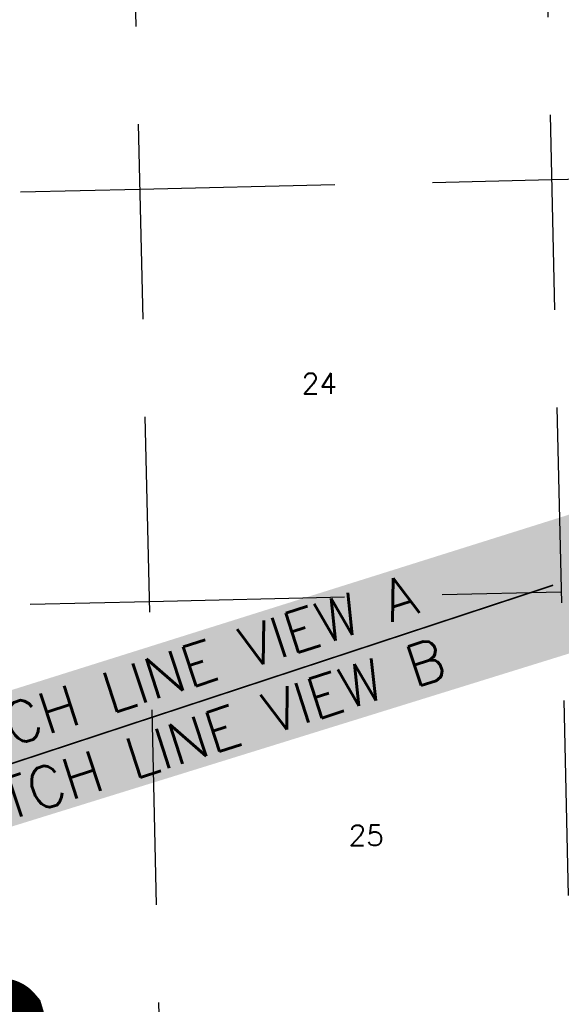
# Model space of a CAD drawing. Header units: feet. Extents: x 18803 to 104580, y -6601 to 116448.
# Tile 16 of 102: x 45200 to 52137, y 26047 to 38653. Entities that reach past the tile are written whole.
import ezdxf

# ---------------------------------------------------------------- set-up
doc = ezdxf.new("R2010")
doc.units = ezdxf.units.FT
doc.header["$LTSCALE"] = 100
doc.header["$MEASUREMENT"] = 0
doc.linetypes.add('DASHED', pattern=[0.75, 0.5, -0.25])
for name, color, linetype in [('ELPC BOLD TITLE SHEET', 3, 'Continuous'), ('ELRGOV-SECTION', 253, 'DASHED'), ('ET-SEC NUMBS', 253, 'Continuous'), ('SL-MATCH', 253, 'Continuous'), ('ST-MATCH', 1, 'Continuous')]:
    doc.layers.add(name, color=color, linetype=linetype)
doc.styles.add('L2640', font='simplex.shx', dxfattribs={"height": 264})
doc.styles.add('L5280', font='simplex.shx', dxfattribs={"height": 528})

msp = doc.modelspace()

# ---------------------------------------------------------------- linework, layer by layer
at = {"layer": 'ELPC BOLD TITLE SHEET', "const_width": 1000}
msp.add_lwpolyline([(44694.62417471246, 25726.91745854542), (44706.68784004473, 25734.74022114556), (44707.74120953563, 25735.41314908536), (44707.90821124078, 25735.51882971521), (44717.28936380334, 25741.3991417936), (44717.42372822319, 25741.48401188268), (44726.54091011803, 25747.28692641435), (44726.68685094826, 25747.3805849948), (44728.21651975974, 25748.37036990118), (44728.25813878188, 25748.39723685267), (44734.28388404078, 25752.27802070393), (44734.39056697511, 25752.34713825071), (44740.01894355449, 25756.01535214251), (44740.17169687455, 25756.11574743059), (44744.17865506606, 25758.77142784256), (44747.56111954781, 25760.94233755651), (44747.82273300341, 25761.11264422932), (44748.44854683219, 25761.52582772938), (44748.55359967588, 25761.59479590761), (44751.01408361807, 25763.20099521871), (44751.14847617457, 25763.28935983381), (44754.0763825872, 25765.22834739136), (44755.26086097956, 25766.06366194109), (44758.26970408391, 25768.31975655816), (44758.8193669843, 25768.74358530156), (44762.13230313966, 25771.36974862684), (44764.83674032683, 25773.39996457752), (44766.83086073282, 25774.70832793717), (44767.49765547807, 25775.06296487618), (44767.77076013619, 25775.2062614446), (44768.95140427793, 25775.81733215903), (44771.62874566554, 25777.08424099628), (44772.1971749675, 25777.36143478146), (44775.41434319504, 25778.97739065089), (44775.46457791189, 25779.00269010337), (44779.41745381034, 25780.9987341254), (44779.74845842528, 25781.16887357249), (44784.74351779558, 25783.78194967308), (44785.38718510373, 25784.1305904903), (44786.94369983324, 25785.00296948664), (44787.55424336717, 25785.33422431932), (44790.89925024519, 25787.09005363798), (44791.41203210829, 25787.36676119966), (44797.11608844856, 25790.52968562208), (44797.19255349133, 25790.57225459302), (44803.05985924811, 25793.85162376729), (44804.84932387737, 25794.83770234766), (44809.00509422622, 25797.15087721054), (44809.02249239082, 25797.16056976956), (44815.20608091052, 25800.60846049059), (44815.35356602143, 25800.69129448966), (44821.80138145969, 25804.33890192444), (44822.00536646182, 25804.45366152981), (44828.83226235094, 25808.26676096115), (44828.86351948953, 25808.28424489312), (44836.19679562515, 25812.392169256), (44836.24362459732, 25812.41845755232), (44838.79052461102, 25813.85124584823), (44838.930347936, 25813.9294131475), (44843.88226632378, 25816.68038488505), (44844.06669680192, 25816.7836778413), (44851.78268787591, 25821.14018805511), (44851.82941896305, 25821.16662489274), (44854.92866977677, 25822.92339923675), (44854.93314025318, 25822.92593280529), (44859.37783418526, 25825.44442382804), (44866.61532951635, 25829.52025463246), (44869.96740704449, 25831.38805677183), (44870.42502218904, 25831.63852255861), (44873.55712920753, 25833.32215828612), (44873.69079448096, 25833.3943824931), (44880.25340246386, 25836.95878038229), (44880.51294021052, 25837.1011188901), (44885.14262231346, 25839.66477961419), (44886.71607799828, 25840.54706396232), (44886.86108810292, 25840.62879855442), (44893.0208996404, 25844.11882128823), (44893.04674034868, 25844.13342273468), (44893.07257116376, 25844.14804467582), (44899.17243280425, 25847.59167753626), (44899.58352375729, 25847.82064985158), (44905.43386925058, 25851.11659782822), (44911.96820445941, 25854.75831469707), (44913.76399607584, 25855.7478104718), (44918.72009115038, 25858.49654941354), (44925.40552317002, 25862.12307202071), (44927.09595419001, 25862.99583336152), (44927.63280889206, 25863.26835586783), (44932.12320013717, 25865.50917647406), (44938.72478180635, 25868.72068383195), (44940.31002461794, 25869.45916108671), (44941.79476295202, 25870.11841752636), (44944.60858076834, 25871.30746587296), (44950.06244324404, 25873.4393658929), (44953.45717125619, 25874.66739687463), (44955.36776697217, 25875.3112375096), (44957.6560095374, 25875.90024862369), (44960.4831935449, 25876.5509705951), (44965.5527317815, 25877.54849839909), (44966.20375379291, 25877.65183053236), (44970.44185152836, 25878.1282704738), (44972.57428887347, 25878.10583791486), (44975.21040418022, 25878.01889901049), (44979.1862289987, 25877.67096948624), (44980.14023315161, 25877.57792149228), (44984.91566740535, 25876.59900643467), (44986.8001823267, 25876.01149583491), (44988.57066001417, 25875.42038744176), (44991.57495988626, 25874.30847046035), (44993.29888120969, 25873.60584917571), (44994.43259227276, 25873.12758118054), (44997.59958026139, 25871.48795404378), (44997.59958017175, 25871.48795408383), (45000.29333963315, 25869.79948952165), (45001.14310006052, 25869.22999635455), (45004.84203111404, 25866.55420289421), (45004.99369693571, 25866.44040474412), (45008.732497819, 25863.33769328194), (45011.27475458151, 25860.83227366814), (45011.82819477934, 25860.24540067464), (45014.11416960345, 25857.76013596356), (45015.4007386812, 25856.24884540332), (45017.83584842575, 25848.08842099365), (45017.8572673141, 25846.06806314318), (45017.87980099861, 25842.20494630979), (45016.3883359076, 25832.73550727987), (45016.25734082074, 25832.26224109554), (45014.79386471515, 25827.53838400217), (45012.09966765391, 25821.1346475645), (45011.89709559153, 25820.73972254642), (45009.27441646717, 25815.84836199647), (45007.60146678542, 25812.9769991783), (45003.9901445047, 25807.25160665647), (45003.24468026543, 25806.16533064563), (44998.99802726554, 25800.27843869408), (44994.34677456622, 25794.42649738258), (44994.09325366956, 25794.11042725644), (44993.00082578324, 25792.76081650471), (44988.89104722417, 25788.15705102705), (44988.52666195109, 25787.75385585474), (44985.48802831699, 25784.43266302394), (44982.72470300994, 25781.48297166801), (44976.49780993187, 25774.79622184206), (44969.7923912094, 25767.57064431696), (44966.9578630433, 25764.49426966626), (44966.80962856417, 25764.33247782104), (44961.86632223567, 25758.90652186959), (44961.85085112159, 25758.88955056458), (44956.96586321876, 25753.53413889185), (44956.95842390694, 25753.52599059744), (44956.95098805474, 25753.5178411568), (44952.35980959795, 25748.49064583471), (44952.33953102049, 25748.46846029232), (44946.92733666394, 25742.552352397), (44946.82243871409, 25742.43716034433), (44941.85649522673, 25736.95878612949), (44941.81427156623, 25736.91229467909), (44937.07881235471, 25731.708182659), (44937.03738766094, 25731.6625696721), (44931.12401465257, 25725.13863755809), (44930.98891163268, 25724.99056607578), (44927.60411860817, 25721.30528102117), (44927.39401075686, 25721.07409705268), (44919.88999484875, 25712.72973296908), (44919.56296374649, 25712.37225458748), (44918.23242049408, 25710.94251779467), (44909.04876176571, 25701.26287842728), (44907.86628747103, 25700.04452084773), (44907.4508154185, 25699.62580181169), (44899.88386455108, 25692.16662892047), (44899.82757277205, 25692.11096838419), (44895.01832502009, 25687.34103490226), (44891.03172015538, 25683.35763296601), (44890.92977782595, 25683.25517868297), (44882.76012645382, 25674.99651605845), (44882.73935538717, 25674.97559595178), (44882.71861383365, 25674.95465433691), (44882.13246451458, 25674.36512414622), (44881.92204831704, 25674.15605764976), (44874.79877936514, 25667.16534920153), (44874.77688855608, 25667.14394989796), (44874.75502630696, 25667.12252276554), (44868.5286470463, 25661.04397612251), (44868.24972212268, 25660.77620306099), (44867.28247762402, 25659.86310792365), (44860.37577127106, 25653.38396704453), (44854.21727264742, 25647.67453928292), (44854.1951524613, 25647.6540596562), (44853.87512665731, 25647.35816732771), (44853.77558073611, 25647.26556712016), (44847.32866958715, 25641.23189581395), (44847.3160987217, 25641.22015814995), (44847.30352095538, 25641.20839580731), (44841.10658824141, 25635.42672026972), (44840.58963463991, 25634.92838749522), (44839.79948834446, 25634.14148949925), (44839.78576869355, 25634.12778935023), (44839.77203907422, 25634.11410331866), (44834.47619628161, 25628.8210910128), (44828.06679558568, 25622.4984171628), (44825.49830077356, 25620.01109674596), (44821.09309228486, 25615.688073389), (44821.04243358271, 25615.63820265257), (44814.17420459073, 25608.85543318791), (44814.14082899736, 25608.82240392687), (44810.71222492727, 25605.42227993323), (44810.63537057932, 25605.34642902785), (44807.41898918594, 25602.18724688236), (44807.41379937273, 25602.18214769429), (44800.9247615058, 25595.80433506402), (44800.79827015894, 25595.67903106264), (44795.63581971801, 25590.52470167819), (44794.31575269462, 25589.19614300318), (44787.5026984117, 25582.56319760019), (44787.30004955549, 25582.36342481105), (44780.26477606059, 25575.34079421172), (44779.70324697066, 25574.7729100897), (44779.65188777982, 25574.72080348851), (44771.73163331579, 25566.65958254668), (44771.61970464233, 25566.54486303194), (44764.8721031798, 25559.58052208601), (44763.32175381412, 25557.96219682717), (44763.2886180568, 25557.92753640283), (44754.53298853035, 25548.7500200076), (44754.52715874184, 25548.74390708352), (44749.1927997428, 25543.14843321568)], dxfattribs=at)
at = {"layer": 'ELRGOV-SECTION', "ltscale": 50}
for p, q in [((51645.48668887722, 52432.13637620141), (52380.57194310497, 20772.80856508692)), ((46369.39983358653, 52312.80624726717), (47104.48508781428, 20653.47843615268))]:
    msp.add_line(p, q, dxfattribs=at)
for points in [[(52013.9571690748, 36605.43301600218), (57180.46929355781, 36726.78606200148), (62456.42799640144, 36852.67670121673), (67732.14219587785, 36981.84497351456), (69443.85632068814, 37023.75383131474)], [(20467.2067512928, 35907.52402952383), (25630.69848788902, 36018.91900964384), (30906.84788575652, 36131.68767482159), (36182.71997532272, 36247.73349634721), (41462.10219294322, 36363.83032879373), (46738.18904823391, 36483.16045772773), (52013.94939114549, 36605.76688516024)], [(38474.35569814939, 31018.87606613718), (41585.03193115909, 31087.28173228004), (46861.11878644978, 31206.61186121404), (52136.87366298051, 31329.21816161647)]]:
    msp.add_lwpolyline(points, dxfattribs=at)
at = {"layer": 'SL-MATCH', "const_width": 20}
msp.add_lwpolyline([(40967.23025008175, 27770.11860674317), (52031.75944042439, 31413.10269017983)], dxfattribs=at)
at = {"layer": 'ST-MATCH', "color": 155}
msp.add_solid([(44053.32993366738, 27998.90245631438), (43560.25407431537, 29587.71099718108), (54735.06560880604, 31313.9060341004), (54229.34678086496, 32943.45324853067)], dxfattribs=at)

# ---------------------------------------------------------------- texts
at = {"layer": 'ET-SEC NUMBS', "style": 'L2640'}
for s, p in [('24', (48812.40804887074, 33863.46373695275)), ('25', (49412.7652714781, 28078.69552163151))]:
    msp.add_text(s, height=264, dxfattribs=at).set_placement(p)
at = {"layer": 'ST-MATCH', "style": 'L5280'}
for s, p in [('MATCH LINE VIEW A', (43847.02496692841, 28938.54615754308)), ('MATCH LINE VIEW B', (44147.24303737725, 28098.58011140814))]:
    msp.add_text(s, height=528, rotation=18.13736557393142, dxfattribs=at).set_placement(p)

doc.saveas('drawing.dxf')
